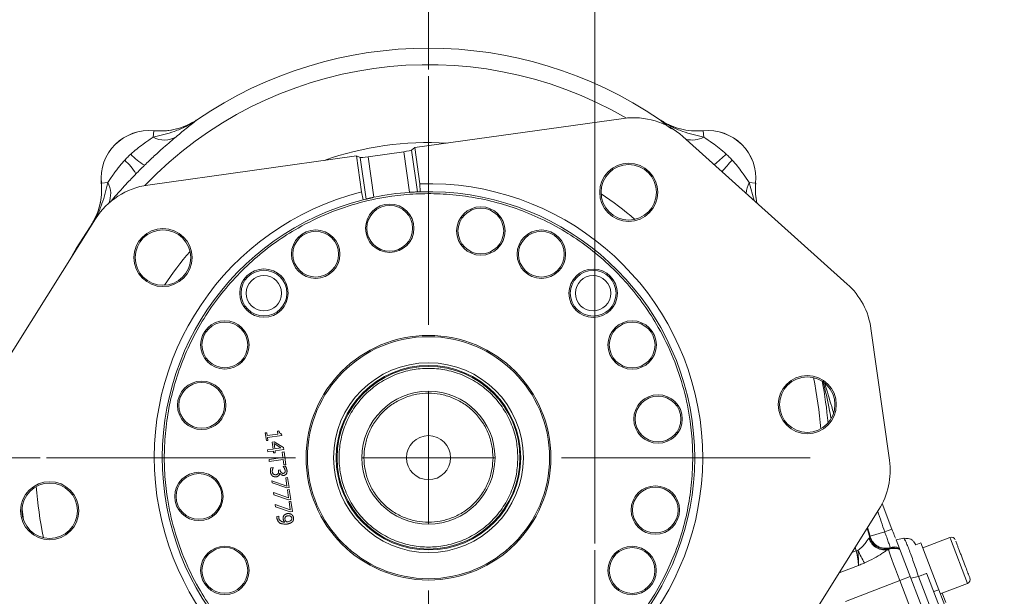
# Model space of a CAD drawing. Header units: inches. Extents: x 0.3 to 33.9, y 0.2 to 21.6.
# Tile 4 of 28: x 4 to 11.4, y 9.4 to 13.7. Entities that reach past the tile are written whole.
import ezdxf

# ---------------------------------------------------------------- set-up
doc = ezdxf.new("R2010")
doc.units = ezdxf.units.IN
doc.header["$MEASUREMENT"] = 0
doc.layers.add('SLD-0', color=7, linetype='Continuous', lineweight=15)
doc.styles.add('SLDTEXTSTYLE0', font='TXT', dxfattribs={"width": 0.75})
doc.dimstyles.new('SLDDIMSTYLE0', dxfattribs={"dimtxt": 0.25, "dimasz": 0.13, "dimexe": 0, "dimexo": 0.0625, "dimgap": 0.0625, "dimtad": 0, "dimtih": 1, "dimtoh": 1, "dimrnd": 1e-09, "dimzin": 12, "dimdsep": 46, "dimtxsty": 'SLDTEXTSTYLE0', "dimsah": 1, "dimcen": 0.09, "dimadec": 0, "dimazin": 3, "dimtfac": 1, "dimtofl": 0, "dimtmove": 0, "dimatfit": 3, "dimfxl": 1, "dimfrac": 2, "dimtolj": 1, "dimtzin": 12, "dimarcsym": 0})
doc.dimstyles.new('SLDDIMSTYLE1', dxfattribs={"dimtxt": 0.25, "dimasz": 0.13, "dimexe": 0, "dimexo": 0.0625, "dimgap": 0.0625, "dimtad": 0, "dimtih": 1, "dimtoh": 1, "dimrnd": 1e-09, "dimzin": 12, "dimdsep": 46, "dimtxsty": 'SLDTEXTSTYLE0', "dimsah": 1, "dimcen": 0.09, "dimadec": 0, "dimazin": 3, "dimtfac": 1, "dimtmove": 0, "dimatfit": 0, "dimfxl": 1, "dimfrac": 2, "dimtolj": 1, "dimtzin": 12, "dimarcsym": 0})

# ---------------------------------------------------------------- blocks, each defined once
blk = doc.blocks.new('_D')
at = {"layer": 'SLD-0'}
for p, q in [((3.6267, 10.5977), (3.6267, 15.7697)), ((7.097, 13.3717), (7.097, 15.7697)), ((3.6267, 15.6447), (4.7432, 15.6447)), ((4.8828, 15.6815), (4.832, 15.6815)), ((4.832, 15.6815), (4.832, 15.2846)), ((5.841, 15.6815), (5.8918, 15.6815)), ((5.8918, 15.6815), (5.8918, 15.2846)), ((7.097, 15.6447), (5.9806, 15.6447)), ((4.832, 15.2846), (4.8828, 15.2846)), ((5.8918, 15.2846), (5.841, 15.2846))]:
    blk.add_line(p, q, dxfattribs=at)
for points in [[(3.6267, 15.6447), (3.7567, 15.6247), (3.7567, 15.6647)], [(7.097, 15.6447), (6.967, 15.6647), (6.967, 15.6247)]]:
    blk.add_solid(points, dxfattribs=at)
at = {"layer": 'SLD-0', "char_height": 0.25, "attachment_point": 1, "style": 'SLDTEXTSTYLE0'}
for s, insert in [('3.47', (4.9371, 16.0545, 0.0039)), ('88.15', (4.9463, 15.6069, 0.0039))]:
    blk.add_mtext(s, dxfattribs=dict(at, insert=insert))
blk = doc.blocks.new('_D_2')
at = {"layer": 'SLD-0'}
for p, q in [((8.347, 9.807), (8.347, 15.7038)), ((11.7038, 8.1972), (11.7038, 15.7038)), ((8.347, 15.5788), (9.4067, 15.5788)), ((9.5463, 15.6156), (9.4956, 15.6156)), ((9.4956, 15.6156), (9.4956, 15.2188)), ((10.5045, 15.6156), (10.5553, 15.6156)), ((10.5553, 15.6156), (10.5553, 15.2188)), ((11.7038, 15.5788), (10.6441, 15.5788)), ((9.4956, 15.2188), (9.5463, 15.2188)), ((10.5553, 15.2188), (10.5045, 15.2188))]:
    blk.add_line(p, q, dxfattribs=at)
for points in [[(8.347, 15.5788), (8.477, 15.5588), (8.477, 15.5988)], [(11.7038, 15.5788), (11.5738, 15.5988), (11.5738, 15.5588)]]:
    blk.add_solid(points, dxfattribs=at)
at = {"layer": 'SLD-0', "char_height": 0.25, "attachment_point": 1, "style": 'SLDTEXTSTYLE0'}
for s, insert in [('3.36', (9.6006, 15.9887, -2.3339)), ('85.26', (9.6098, 15.541, -2.3339))]:
    blk.add_mtext(s, dxfattribs=dict(at, insert=insert))
blk = doc.blocks.new('_D_3')
at = {"layer": 'SLD-0'}
for p, q in [((7.097, 13.3717), (7.097, 15.7038)), ((8.347, 9.807), (8.347, 15.7038)), ((7.097, 15.5788), (6.847, 15.5788)), ((7.2429, 15.6156), (7.1921, 15.6156)), ((7.1921, 15.6156), (7.1921, 15.2188)), ((8.2011, 15.6156), (8.2519, 15.6156)), ((8.2519, 15.6156), (8.2519, 15.2188)), ((8.347, 15.5788), (8.597, 15.5788)), ((7.1921, 15.2188), (7.2429, 15.2188)), ((8.2519, 15.2188), (8.2011, 15.2188))]:
    blk.add_line(p, q, dxfattribs=at)
for points in [[(7.097, 15.5788), (6.967, 15.5988), (6.967, 15.5588)], [(8.347, 15.5788), (8.477, 15.5588), (8.477, 15.5988)]]:
    blk.add_solid(points, dxfattribs=at)
at = {"layer": 'SLD-0', "char_height": 0.25, "attachment_point": 1, "style": 'SLDTEXTSTYLE0'}
for s, insert in [('1.25', (7.2972, 15.9887, -2.3339)), ('31.75', (7.3064, 15.541, -2.3339))]:
    blk.add_mtext(s, dxfattribs=dict(at, insert=insert))
blk = doc.blocks.new('_D_4')
at = {"layer": 'SLD-0'}
for p, q in [((4.1769, 10.4516), (1.9356, 10.4516)), ((2.0606, 10.4516), (2.0606, 9.1976)), ((1.5815, 8.8236), (1.5307, 8.8236)), ((1.5307, 8.8236), (1.5307, 8.4267)), ((2.5397, 8.8236), (2.5905, 8.8236)), ((2.5905, 8.8236), (2.5905, 8.4267)), ((1.5307, 8.4267), (1.5815, 8.4267)), ((2.0606, 7.122), (2.0606, 8.3759)), ((2.5905, 8.4267), (2.5397, 8.4267)), ((5.662, 7.122), (1.9356, 7.122))]:
    blk.add_line(p, q, dxfattribs=at)
for points in [[(2.0606, 10.4516), (2.0406, 10.3216), (2.0806, 10.3216)], [(2.0606, 7.122), (2.0806, 7.252), (2.0406, 7.252)]]:
    blk.add_solid(points, dxfattribs=at)
at = {"layer": 'SLD-0', "char_height": 0.25, "attachment_point": 1, "style": 'SLDTEXTSTYLE0'}
for s, insert in [('3.33', (1.6357, 9.1966, -2.3339)), ('84.57', (1.6449, 8.749, -2.3339))]:
    blk.add_mtext(s, dxfattribs=dict(at, insert=insert))
blk = doc.blocks.new('SW_CENTERMARKSYMBOL_0')
at = {"layer": 'SLD-0', "color": 0}
for p, q in [((0, 1), (0, 2.8701)), ((0, 0), (0, 0.5)), ((-1, 0), (-2.8701, 0)), ((0, 0), (-0.5, 0)), ((0, 0), (0, -0.5)), ((0, 0), (0.5, 0)), ((1, 0), (2.8701, 0)), ((0, -1), (0, -2.8701))]:
    blk.add_line(p, q, dxfattribs=at)
blk = doc.blocks.new('SW_CENTERMARKSYMBOL_1')
at = {"layer": 'SLD-0', "color": 0}
for p, q in [((0, 1), (0, 2.635)), ((0, 0), (0, 0.5)), ((-1, 0), (-2.635, 0)), ((0, 0), (-0.5, 0)), ((0, 0), (0, -0.5)), ((0, 0), (0.5, 0)), ((1, 0), (2.635, 0)), ((0, -1), (0, -2.635))]:
    blk.add_line(p, q, dxfattribs=at)

msp = doc.modelspace()

# ---------------------------------------------------------------- linework, layer by layer
at = {"color": 7, "linetype": 'Continuous', "lineweight": 15}
for p, q in [((5.3609, 12.9956), (5.3521, 12.99)), ((5.3609, 12.9956), (5.361, 12.9953)), ((6.9938, 12.7836), (8.562, 13.0034)), ((8.8331, 12.9953), (8.8332, 12.9956)), ((5.0268, 12.862), (5.0315, 12.9107)), ((5.0315, 12.9107), (5.0315, 12.911)), ((9.1626, 12.911), (9.1625, 12.9107)), ((9.1672, 12.862), (9.1625, 12.9107)), ((9.0087, 12.8671), (10.2446, 11.7579)), ((6.6434, 12.7154), (6.9108, 12.7529)), ((6.9108, 12.7529), (6.9536, 12.4475)), ((6.9696, 12.764), (6.9938, 12.7836)), ((7.0135, 12.4509), (6.9696, 12.764)), ((6.9938, 12.7836), (7.032, 12.5116)), ((4.987, 12.5023), (6.5551, 12.7221)), ((6.5933, 12.4501), (6.5551, 12.7221)), ((6.5551, 12.7221), (6.5838, 12.7099)), ((6.5838, 12.7099), (6.6277, 12.3968)), ((6.6862, 12.41), (6.6434, 12.7154)), ((4.6377, 12.5171), (4.638, 12.5171)), ((4.6866, 12.5218), (4.638, 12.5171)), ((7.032, 12.5116), (7.0351, 12.4516)), ((9.5074, 12.5218), (9.5561, 12.5171)), ((9.5561, 12.5171), (9.5564, 12.5171)), ((6.6068, 12.3916), (6.5933, 12.4501)), ((3.7116, 10.8422), (4.5949, 12.2485)), ((4.5533, 12.1877), (4.553, 12.1878)), ((10.4231, 11.4227), (10.5619, 10.4323)), ((5.8823, 10.6398), (5.8702, 10.6381)), ((5.8702, 10.6381), (5.8783, 10.5801)), ((5.8854, 10.6182), (5.8823, 10.6398)), ((5.965, 10.6294), (5.8854, 10.6182)), ((5.8875, 10.6029), (5.9946, 10.6179)), ((5.8905, 10.5818), (5.8875, 10.6029)), ((5.9729, 10.6525), (5.962, 10.651)), ((5.962, 10.651), (5.965, 10.6294)), ((5.9946, 10.6179), (5.9929, 10.6303)), ((5.8783, 10.5801), (5.8905, 10.5818)), ((5.9288, 10.517), (5.888, 10.5113)), ((5.888, 10.5113), (5.8901, 10.496)), ((5.9382, 10.5718), (5.9214, 10.5695)), ((5.9214, 10.5695), (5.9288, 10.517)), ((5.936, 10.5588), (5.988, 10.5253)), ((5.9416, 10.5188), (5.936, 10.5588)), ((6.0069, 10.5272), (5.9382, 10.5718)), ((5.988, 10.5253), (5.9416, 10.5188)), ((5.9438, 10.5035), (6.009, 10.5126)), ((6.009, 10.5126), (6.0069, 10.5272)), ((5.8901, 10.496), (5.931, 10.5017)), ((6.003, 10.4527), (5.8982, 10.438)), ((5.8982, 10.438), (5.9005, 10.4222)), ((5.9005, 10.4222), (6.0052, 10.4369)), ((5.931, 10.5017), (5.9329, 10.4875)), ((5.9329, 10.4875), (5.9457, 10.4893)), ((5.9457, 10.4893), (5.9438, 10.5035)), ((6.0115, 10.4945), (5.9974, 10.4925)), ((5.9974, 10.4925), (6.003, 10.4527)), ((6.0052, 10.4369), (6.0108, 10.397)), ((6.0249, 10.399), (6.0115, 10.4945)), ((5.9288, 10.3776), (5.9119, 10.3753)), ((5.929, 10.3765), (5.9288, 10.3776)), ((6.0216, 10.3873), (6.0048, 10.385)), ((6.0048, 10.385), (6.0049, 10.384)), ((6.0108, 10.397), (6.0249, 10.399)), ((5.9816, 10.3603), (5.9684, 10.3585)), ((5.9684, 10.3585), (5.9694, 10.3517)), ((5.9788, 10.3358), (5.9799, 10.3359)), ((5.9823, 10.355), (5.9816, 10.3603)), ((6.0385, 10.3019), (6.0245, 10.2999)), ((6.0245, 10.2999), (6.0331, 10.2386)), ((6.0491, 10.2265), (6.0385, 10.3019)), ((6.0331, 10.2386), (5.9206, 10.2782)), ((5.9206, 10.2782), (5.923, 10.2613)), ((5.923, 10.2613), (6.0312, 10.224)), ((6.0312, 10.224), (6.0491, 10.2265)), ((6.0456, 10.1494), (5.9331, 10.189)), ((5.9331, 10.189), (5.9355, 10.1721)), ((5.9355, 10.1721), (6.0437, 10.1348)), ((6.051, 10.2127), (6.037, 10.2108)), ((6.037, 10.2108), (6.0456, 10.1494)), ((6.0616, 10.1373), (6.051, 10.2127)), ((6.0581, 10.0602), (5.9456, 10.0999)), ((5.9456, 10.0999), (5.948, 10.0829)), ((5.948, 10.0829), (6.0562, 10.0456)), ((6.0437, 10.1348), (6.0616, 10.1373)), ((6.0635, 10.1235), (6.0495, 10.1216)), ((6.0495, 10.1216), (6.0581, 10.0602)), ((6.0741, 10.0481), (6.0635, 10.1235)), ((10.5072, 10.1064), (10.5809, 9.9145)), ((4.0416, 10.0631), (4.0526, 9.9851)), ((5.9729, 10.012), (5.9576, 10.0098)), ((5.973, 10.0112), (5.9729, 10.012)), ((6.0562, 10.0456), (6.0741, 10.0481)), ((10.4825, 10.061), (9.5991, 8.6547)), ((10.4142, 9.8508), (10.4173, 9.857)), ((10.4161, 9.8619), (10.5262, 9.8935)), ((10.4173, 9.857), (10.4161, 9.8619)), ((10.6115, 9.8348), (10.6702, 9.8462)), ((10.6702, 9.8462), (10.6765, 9.8357)), ((11.0153, 9.8516), (10.8118, 9.7735)), ((10.7223, 9.5461), (10.6115, 9.8348)), ((10.7461, 9.8197), (10.7601, 9.7964)), ((10.7974, 9.8108), (10.7601, 9.7965)), ((10.7974, 9.8108), (10.9325, 9.4589)), ((10.3252, 9.755), (10.3128, 9.7514)), ((10.5545, 9.7615), (10.5579, 9.7638)), ((10.5579, 9.7638), (10.564, 9.769)), ((10.6399, 9.5276), (10.7179, 9.5575)), ((10.7223, 9.5461), (10.781, 9.5575)), ((10.781, 9.5575), (11.3145, 8.1676)), ((10.8439, 9.5781), (11.3751, 8.1944)), ((10.6399, 9.5276), (10.2325, 9.3712)), ((11.1836, 8.1112), (10.6399, 9.5276)), ((10.7223, 9.5461), (11.2633, 8.1368)), ((10.9444, 9.4281), (11.1479, 9.5062)), ((10.9325, 9.4589), (10.8952, 9.4445)), ((10.9325, 9.4589), (10.9987, 9.2865)), ((10.9584, 9.4335), (10.986, 9.3614))]:
    msp.add_line(p, q, dxfattribs=at)
at = {"color": 8, "linetype": 'Continuous', "lineweight": 15}
for p, q in [((9.5074, 12.5218), (9.5448, 12.386)), ((10.3942, 9.9205), (10.4142, 9.8508)), ((10.4161, 9.8619), (10.3977, 9.926)), ((11.0197, 9.8402), (11.0153, 9.8516)), ((10.3128, 9.7514), (10.305, 9.7785)), ((11.1479, 9.5062), (11.0197, 9.8402)), ((10.2802, 9.7389), (10.3128, 9.7514)), ((10.3298, 9.6415), (10.1837, 9.5854))]:
    msp.add_line(p, q, dxfattribs=at)
at = {"color": 7, "linetype": 'Continuous', "lineweight": 15, "flags": 128}
msp.add_lwpolyline([(4.553, 12.1878), (4.4487, 12.024), (4.3961, 11.9319)], dxfattribs=at)
at = {"color": 7, "linetype": 'Continuous', "lineweight": 15}
for centre, radius in [((8.6023, 12.4476), 0.2185), ((8.6023, 12.4476), 0.2085), ((6.8057, 12.1772), 0.182), ((6.8057, 12.1772), 0.172), ((7.4907, 12.1567), 0.182), ((7.4907, 12.1567), 0.172), ((5.101, 11.9569), 0.2185), ((5.101, 11.9569), 0.2085), ((6.2493, 11.9826), 0.182), ((6.2493, 11.9826), 0.172), ((7.9455, 11.9822), 0.182), ((7.9455, 11.9822), 0.172), ((5.8602, 11.6897), 0.182), ((5.8602, 11.6897), 0.172), ((8.3351, 11.6884), 0.182), ((8.3351, 11.6884), 0.172), ((5.86, 11.6886), 0.133), ((8.334, 11.6886), 0.133), ((5.5664, 11.3), 0.182), ((5.5664, 11.3), 0.172), ((8.628, 11.2993), 0.182), ((8.628, 11.2993), 0.172), ((7.097, 10.4516), 0.92), ((7.097, 10.4516), 0.91), ((7.097, 10.4516), 0.7138), ((7.097, 10.4516), 0.6938), ((7.097, 10.4516), 0.687), ((9.9442, 10.8507), 0.2185), ((9.9442, 10.8507), 0.2085), ((5.3919, 10.8453), 0.182), ((5.3919, 10.8453), 0.172), ((7.097, 10.4516), 0.5), ((8.8226, 10.7429), 0.182), ((8.8226, 10.7429), 0.172), ((7.097, 10.4516), 0.166), ((5.3714, 10.1603), 0.182), ((5.3714, 10.1603), 0.172), ((4.2499, 10.0525), 0.2185), ((4.2499, 10.0525), 0.2085), ((8.8022, 10.0579), 0.182), ((8.8022, 10.0579), 0.172), ((5.566, 9.6039), 0.182), ((5.566, 9.6039), 0.172), ((8.6276, 9.6032), 0.182), ((8.6276, 9.6032), 0.172)]:
    msp.add_circle(centre, radius, dxfattribs=at)
for centre, radius, start, end in [((7.097, 10.4516), 3.08, 55.68866, 124.31134), ((8.6389, 12.455), 0.5537, 48.09335, 97.97855), ((4.997, 12.5516), 0.361, 84.52223, 185.47777), ((4.997, 12.5516), 0.3607, 84.51489, 185.48511), ((9.197, 12.5516), 0.3607, 354.51489, 95.48511), ((9.197, 12.5516), 0.361, 354.52223, 95.47777), ((5.1106, 13.0124), 0.1722, 240.90304, 301.45399), ((5.181, 13.0222), 0.4311, 221.74768, 239.50064), ((4.5264, 12.3677), 0.4311, 30.49936, 48.25232), ((7.097, 10.4516), 2.061, 284.14805, 91.80905), ((5.0638, 11.9539), 0.5537, 97.97855, 147.86376), ((7.097, 10.4516), 2.061, 104.14805, 271.80905), ((7.097, 10.4516), 2.001, 94.1095, 101.8476), ((7.097, 10.4516), 2.001, 91.77452, 92.39212), ((7.097, 10.4516), 2.001, 284.18258, 91.77452), ((7.097, 10.4516), 2.001, 104.18258, 271.77452), ((7.097, 10.4516), 2.001, 103.56499, 104.18258), ((9.8748, 11.3458), 0.5537, 7.97855, 48.09335), ((10.0136, 10.3555), 0.5537, 327.86376, 7.97855), ((10.5238, 9.8781), 0.1193, 195.79861, 286.60861), ((10.5296, 9.8841), 0.1201, 196.09232, 286.64541), ((10.5327, 9.8903), 0.1201, 196.09234, 286.5435), ((1.1178, 34.3859), 26.2373, 291.01358, 291.14151), ((11.0268, 9.8218), 0.032, 21, 111), ((10.5973, 9.6503), 0.1201, 69.6509, 109.14293), ((10.5984, 9.654), 0.1201, 71.13229, 106.65746), ((10.6011, 9.6601), 0.1201, 73.97663, 106.55614), ((10.9589, 10.0263), 0.6893, 203.17767, 212.0691), ((10.5973, 9.6489), 0.1205, 69.48445, 110.81861), ((11.1364, 9.5361), 0.032, 291, 21)]:
    msp.add_arc(centre, radius, start, end, dxfattribs=at)
at = {"color": 8, "linetype": 'Continuous', "lineweight": 15}
for centre, radius, start, end in [((7.097, 10.4516), 2.9561, 59.78436, 136.17274), ((7.097, 10.4516), 2.3701, 86.62248, 109.33463), ((9.0793, 13.0347), 0.1939, 255.63169, 296.98325), ((8.7137, 13.358), 0.8796, 307.06266, 314.91697), ((10.0533, 12.0225), 0.9472, 135.25627, 142.28162), ((4.5294, 12.4365), 0.1789, 336.71852, 28.48836), ((9.7093, 12.4257), 0.2235, 154.54775, 176.68319), ((7.097, 10.4516), 2.3701, 49.13881, 56.81829), ((7.097, 10.4516), 2.3701, 139.13881, 146.81829), ((7.097, 10.4516), 2.9561, 4.20258, 11.75452), ((7.097, 10.4516), 3.0147, 4.96553, 10.99158), ((7.097, 10.4516), 2.9561, 184.20258, 191.75452)]:
    msp.add_arc(centre, radius, start, end, dxfattribs=at)
at = {"color": 7, "linetype": 'Continuous', "lineweight": 15}
for centre, major_axis, ratio, start_param, end_param in [((6.9104, 12.756), (0.0594, 0.0083), 0.052408, 4.712389, 6.195919), ((6.643, 12.7185), (0.0594, 0.0083), 0.052408, 3.228859, 4.712389), ((10.3, 9.7961), (0.1142, 0.0552), 0.066735, 5.948058, 6.236783), ((10.3981, 9.6204), (1.6238, 3.4426), 0.022792, 4.766336, 4.768116), ((10.3046, 9.7483), (-0.0243, 0.1246), 0.068016, 3.669468, 4.724347), ((10.6441, 9.5292), (-0.0896, 0.2334), 0.018159, 0.088281, 1.570796)]:
    msp.add_ellipse(centre, major_axis=major_axis, ratio=ratio, start_param=start_param, end_param=end_param, dxfattribs=at)
at = {"color": 8, "linetype": 'Continuous', "lineweight": 15}
msp.add_ellipse((10.5915, 9.6851), major_axis=(-0.8719, 2.6055), ratio=0.001529, start_param=4.791942, end_param=4.85168, dxfattribs=at)
at = {"color": 7, "linetype": 'Continuous', "lineweight": 15}
for points, knots in [([(5.0268, 12.862), (5.0804, 12.8747), (5.1648, 12.8946), (5.2763, 12.9421), (5.333, 12.9758), (5.3607, 12.9952), (5.361, 12.9953)], [0, 0, 0, 0, 0.458943, 0.721865, 0.99767, 1, 1, 1, 1]), ([(5.0315, 12.9107), (5.06, 12.9093), (5.1179, 12.9066), (5.2034, 12.9217), (5.2864, 12.9498), (5.3359, 12.98), (5.361, 12.9953)], [0, 0, 0, 0, 0.246206, 0.499999, 0.746205, 1, 1, 1, 1]), ([(5.333, 12.9786), (5.3108, 12.9665), (5.2635, 12.9407), (5.1873, 12.9186), (5.1083, 12.907), (5.0573, 12.9096), (5.0315, 12.911)], [0, 0, 0, 0, 0.241066, 0.513053, 0.753661, 1, 1, 1, 1]), ([(5.361, 12.9953), (5.3608, 12.9952), (5.3483, 12.9856), (5.3232, 12.9661), (5.2728, 12.926), (5.2292, 12.8896), (5.2004, 12.8656)], [0, 0, 0, 0, 0.002547, 0.254971, 0.506602, 1, 1, 1, 1]), ([(8.8331, 12.9953), (8.8333, 12.9952), (8.861, 12.9758), (8.9177, 12.9421), (9.0293, 12.8946), (9.1136, 12.8747), (9.1672, 12.862)], [0, 0, 0, 0, 0.00233, 0.278135, 0.541057, 1, 1, 1, 1]), ([(8.8331, 12.9953), (8.8345, 12.9944), (8.8587, 12.9779), (8.9096, 12.9498), (8.9897, 12.9219), (9.0753, 12.9067), (9.1332, 12.9093), (9.1625, 12.9107)], [0, 0, 0, 0, 0.014322, 0.253699, 0.500028, 0.74622, 1, 1, 1, 1]), ([(8.8332, 12.9956), (8.8575, 12.9807), (8.9069, 12.9505), (8.9891, 12.9225), (9.0753, 12.907), (9.1332, 12.9096), (9.1626, 12.911)], [0, 0, 0, 0, 0.246215, 0.500001, 0.746214, 1, 1, 1, 1]), ([(4.8593, 12.7351), (4.8627, 12.7382), (4.881, 12.7548), (4.9159, 12.7832), (4.9591, 12.815), (4.9971, 12.8416), (5.0168, 12.8551), (5.0268, 12.862)], [0, 0, 0, 0, 0.06151, 0.327969, 0.600279, 0.797253, 1, 1, 1, 1]), ([(5.2004, 12.8656), (5.1862, 12.8535), (5.1573, 12.829), (5.1016, 12.7805), (5.0356, 12.7212), (4.9869, 12.6745), (4.9622, 12.6507)], [0, 0, 0, 0, 0.21336, 0.43352, 0.711269, 1, 1, 1, 1]), ([(9.1672, 12.862), (9.1878, 12.8478), (9.2237, 12.8231), (9.2835, 12.7797), (9.3175, 12.7501), (9.3347, 12.7351)], [0, 0, 0, 0, 0.398876, 0.694912, 1, 1, 1, 1]), ([(4.8135, 12.6893), (4.8172, 12.6933), (4.8245, 12.7012), (4.8359, 12.7128), (4.8474, 12.7241), (4.8553, 12.7315), (4.8593, 12.7351)], [0, 0, 0, 0, 0.249854, 0.5, 0.749854, 1, 1, 1, 1]), ([(4.6866, 12.5218), (4.6933, 12.5315), (4.7068, 12.5512), (4.7285, 12.5821), (4.7494, 12.6111), (4.7694, 12.6373), (4.7906, 12.6637), (4.8058, 12.6807), (4.8135, 12.6893)], [0, 0, 0, 0, 0.1965531, 0.3995773, 0.546778, 0.6953207, 0.8472047, 1, 1, 1, 1]), ([(9.3806, 12.6893), (9.3837, 12.6859), (9.4002, 12.6676), (9.4286, 12.6329), (9.4695, 12.5771), (9.4933, 12.5424), (9.5074, 12.5218)], [0, 0, 0, 0, 0.0616032, 0.3284686, 0.6011933, 1, 1, 1, 1]), ([(4.6377, 12.5171), (4.6383, 12.5087), (4.6412, 12.4727), (4.6385, 12.4078), (4.6216, 12.3279), (4.5934, 12.2532), (4.5666, 12.2097), (4.553, 12.1878)], [0, 0, 0, 0, 0.073245, 0.312639, 0.558976, 0.776893, 1, 1, 1, 1]), ([(4.5533, 12.1877), (4.5535, 12.1879), (4.5729, 12.2156), (4.6065, 12.2723), (4.654, 12.3838), (4.674, 12.4682), (4.6866, 12.5218)], [0, 0, 0, 0, 0.00233, 0.278135, 0.541057, 1, 1, 1, 1]), ([(4.5533, 12.1877), (4.5551, 12.1904), (4.5724, 12.2161), (4.6008, 12.2687), (4.6277, 12.3484), (4.6419, 12.4324), (4.6393, 12.4886), (4.638, 12.5171)], [0, 0, 0, 0, 0.028662, 0.26802, 0.51433, 0.753688, 1, 1, 1, 1]), ([(9.5564, 12.5171), (9.5547, 12.4886), (9.5518, 12.438), (9.5619, 12.3883), (9.5663, 12.3667)], [0, 0, 0, 0, 0.563944, 1, 1, 1, 1]), ([(7.3727, 8.4848), (7.3125, 8.478), (7.1921, 8.4643), (7.0064, 8.4649), (6.818, 8.482), (6.626, 8.519), (6.4359, 8.5752), (6.2488, 8.6521), (6.0691, 8.7481), (5.8991, 8.8632), (5.7418, 8.9949), (5.6, 9.1413), (5.4747, 9.3001), (5.3569, 9.4854), (5.2537, 9.698), (5.1741, 9.935), (5.1294, 10.1555), (5.1105, 10.3566), (5.1102, 10.5422), (5.1275, 10.7306), (5.1644, 10.9226), (5.2206, 11.1127), (5.2975, 11.2998), (5.3936, 11.4796), (5.5086, 11.6495), (5.6404, 11.8068), (5.7867, 11.9486), (5.9456, 12.0739), (6.1309, 12.1918), (6.3434, 12.2949), (6.5804, 12.3745), (6.8009, 12.4192), (7.0021, 12.4381), (7.1876, 12.4385), (7.376, 12.4211), (7.568, 12.3843), (7.7581, 12.328), (7.9453, 12.2511), (8.125, 12.155), (8.2949, 12.04), (8.4522, 11.9083), (8.594, 11.7619), (8.7194, 11.6031), (8.8372, 11.4178), (8.9403, 11.2052), (9.0199, 10.9682), (9.0647, 10.7477), (9.0836, 10.5466), (9.0839, 10.361), (9.0665, 10.1726), (9.0297, 9.9806), (8.9734, 9.7905), (8.8966, 9.6033), (8.8005, 9.4236), (8.6855, 9.2537), (8.5537, 9.0964), (8.4073, 8.9546), (8.2485, 8.8293), (8.0632, 8.7114), (7.8506, 8.6087), (7.6138, 8.5273), (7.4522, 8.4988), (7.3727, 8.4848)], [0, 0, 0, 0, 0.014563, 0.029126, 0.044563, 0.060001, 0.076081, 0.092163, 0.108585, 0.125009, 0.141431, 0.157855, 0.173935, 0.190016, 0.210585, 0.230593, 0.25, 0.264562, 0.279126, 0.294563, 0.310001, 0.326081, 0.342163, 0.358585, 0.375009, 0.391431, 0.407855, 0.423935, 0.440016, 0.460585, 0.480593, 0.5, 0.514562, 0.529126, 0.544563, 0.560001, 0.576081, 0.592163, 0.608585, 0.625009, 0.641431, 0.657855, 0.673935, 0.690016, 0.710585, 0.730593, 0.75, 0.764562, 0.779126, 0.794563, 0.810001, 0.826081, 0.842163, 0.858585, 0.875009, 0.891431, 0.907855, 0.923935, 0.940016, 0.960585, 0.980594, 1, 1, 1, 1]), ([(6.9536, 12.4475), (6.9604, 12.4479), (6.9739, 12.4488), (6.992, 12.4499), (7.0056, 12.4505), (7.012, 12.4508), (7.0132, 12.4508), (7.0135, 12.4509)], [0, 0, 0, 0, 0.228082, 0.456161, 0.684232, 0.911668, 1, 1, 1, 1]), ([(6.6277, 12.3968), (6.6279, 12.3968), (6.6282, 12.3969), (6.6293, 12.3972), (6.6307, 12.3975), (6.6326, 12.3979), (6.6348, 12.3985), (6.6373, 12.3991), (6.6403, 12.3998), (6.6435, 12.4005), (6.647, 12.4013), (6.6508, 12.4022), (6.6549, 12.4032), (6.6593, 12.4041), (6.6638, 12.4051), (6.6684, 12.4061), (6.6732, 12.4072), (6.6792, 12.4085), (6.6835, 12.4094), (6.6862, 12.41)], [0, 0, 0, 0, 0.055612, 0.111611, 0.168831, 0.226473, 0.282084, 0.338081, 0.395288, 0.452913, 0.508684, 0.564841, 0.622209, 0.679996, 0.735973, 0.792339, 0.849927, 0.907937, 1, 1, 1, 1]), ([(7.769, 10.4516), (7.7668, 10.4926), (7.7624, 10.577), (7.725, 10.7023), (7.663, 10.8227), (7.5756, 10.9302), (7.4857, 11.0031), (7.4067, 11.0493), (7.3259, 11.0861), (7.2224, 11.1159), (7.097, 11.1274), (6.9716, 11.1159), (6.8464, 11.0798), (6.7259, 11.0174), (6.6185, 10.9302), (6.5455, 10.8403), (6.4993, 10.7612), (6.4625, 10.6805), (6.4328, 10.577), (6.4213, 10.4516), (6.4328, 10.3262), (6.4688, 10.2009), (6.5312, 10.0805), (6.6184, 9.973), (6.7083, 9.9), (6.7874, 9.8539), (6.8681, 9.8171), (6.9716, 9.7873), (7.097, 9.7758), (7.2224, 9.7873), (7.3477, 9.8233), (7.4681, 9.8857), (7.5756, 9.973), (7.6486, 10.0629), (7.6948, 10.1419), (7.7314, 10.2227), (7.7624, 10.3262), (7.7669, 10.4106), (7.769, 10.4516)], [0, 0, 0, 0, 0.029124, 0.059993, 0.092145, 0.124979, 0.157814, 0.173908, 0.190007, 0.220876, 0.25, 0.279124, 0.309993, 0.342145, 0.374979, 0.407814, 0.423908, 0.440007, 0.470876, 0.5, 0.529124, 0.559993, 0.592145, 0.624979, 0.657814, 0.673908, 0.690007, 0.720876, 0.75, 0.779124, 0.809993, 0.842145, 0.874979, 0.907814, 0.923908, 0.940007, 0.970876, 1, 1, 1, 1]), ([(7.582, 10.4516), (7.5805, 10.4812), (7.5772, 10.5421), (7.5502, 10.6325), (7.5055, 10.7194), (7.4424, 10.797), (7.3649, 10.86), (7.2779, 10.905), (7.1875, 10.931), (7.097, 10.9393), (7.0065, 10.931), (6.9161, 10.905), (6.8292, 10.86), (6.7516, 10.797), (6.6886, 10.7194), (6.6436, 10.6325), (6.6176, 10.5421), (6.6093, 10.4516), (6.6176, 10.3611), (6.6436, 10.2707), (6.6886, 10.1838), (6.7516, 10.1062), (6.8292, 10.0432), (6.9161, 9.9982), (7.0065, 9.9722), (7.097, 9.9639), (7.1875, 9.9722), (7.2779, 9.9982), (7.3649, 10.0432), (7.4424, 10.1062), (7.5055, 10.1838), (7.5502, 10.2707), (7.5772, 10.3611), (7.5805, 10.422), (7.582, 10.4516)], [0, 0, 0, 0, 0.029129, 0.060003, 0.09216, 0.125, 0.15784, 0.189997, 0.220871, 0.25, 0.279129, 0.310003, 0.34216, 0.375, 0.40784, 0.439997, 0.470871, 0.5, 0.529129, 0.560003, 0.59216, 0.625, 0.65784, 0.689997, 0.720871, 0.75, 0.779129, 0.810003, 0.84216, 0.875, 0.90784, 0.939997, 0.970871, 1, 1, 1, 1]), ([(5.9929, 10.6303), (5.9924, 10.6302), (5.9916, 10.6302), (5.9906, 10.6303), (5.9896, 10.6305), (5.9881, 10.6308), (5.9862, 10.6316), (5.9842, 10.6327), (5.9826, 10.6339), (5.9815, 10.6349), (5.9803, 10.636), (5.979, 10.6375), (5.9776, 10.6394), (5.9764, 10.6415), (5.9753, 10.6437), (5.9743, 10.6463), (5.9734, 10.6492), (5.973, 10.6514), (5.9729, 10.6525)], [0, 0, 0, 0, 0.046265, 0.069608, 0.092547, 0.141423, 0.21091, 0.281944, 0.352454, 0.388028, 0.422958, 0.497076, 0.57092, 0.644752, 0.718577, 0.79775, 0.89837, 1, 1, 1, 1]), ([(5.9119, 10.3753), (5.9117, 10.3744), (5.9113, 10.3731), (5.9109, 10.3714), (5.9106, 10.3696), (5.91, 10.3662), (5.9094, 10.3611), (5.909, 10.3558), (5.9088, 10.3515), (5.9088, 10.3483), (5.9088, 10.345), (5.9091, 10.3429), (5.9092, 10.3418)], [0, 0, 0, 0, 0.079533, 0.119473, 0.158974, 0.239924, 0.428344, 0.617223, 0.712554, 0.80789, 0.903236, 1, 1, 1, 1]), ([(5.9228, 10.3447), (5.9227, 10.3456), (5.9226, 10.3474), (5.9226, 10.3493), (5.9227, 10.3511), (5.9229, 10.353), (5.9234, 10.3566), (5.9242, 10.361), (5.9252, 10.3654), (5.9261, 10.3689), (5.9269, 10.3714), (5.9278, 10.374), (5.9286, 10.3757), (5.929, 10.3765)], [0, 0, 0, 0, 0.083695, 0.167254, 0.168314, 0.250779, 0.340472, 0.503671, 0.667355, 0.750125, 0.832898, 0.915684, 1, 1, 1, 1]), ([(6.0049, 10.384), (6.0054, 10.3834), (6.0066, 10.3821), (6.0081, 10.3803), (6.0095, 10.3785), (6.0108, 10.3767), (6.012, 10.375), (6.0128, 10.3738), (6.0132, 10.3732)], [0, 0, 0, 0, 0.184771, 0.369791, 0.527043, 0.684369, 0.842057, 1, 1, 1, 1]), ([(6.0132, 10.3732), (6.0136, 10.3724), (6.0144, 10.371), (6.0154, 10.3687), (6.0164, 10.3664), (6.0173, 10.364), (6.018, 10.362), (6.0185, 10.3604), (6.0189, 10.3588), (6.0192, 10.3575), (6.0193, 10.3567)], [0, 0, 0, 0, 0.141071, 0.282555, 0.42355, 0.56468, 0.709196, 0.781534, 0.853751, 1, 1, 1, 1]), ([(6.0333, 10.3573), (6.0331, 10.3584), (6.0328, 10.3599), (6.0323, 10.3619), (6.0317, 10.3639), (6.0308, 10.3669), (6.0294, 10.3708), (6.0279, 10.3747), (6.0264, 10.3782), (6.025, 10.3813), (6.0237, 10.3839), (6.0226, 10.3859), (6.0219, 10.3868), (6.0216, 10.3873)], [0, 0, 0, 0, 0.095879, 0.144037, 0.19166, 0.289366, 0.433003, 0.576826, 0.682168, 0.787515, 0.892875, 0.94635, 1, 1, 1, 1]), ([(5.9092, 10.3418), (5.9093, 10.3408), (5.9097, 10.3389), (5.9105, 10.336), (5.9116, 10.3332), (5.9128, 10.3303), (5.9142, 10.3274), (5.9158, 10.3245), (5.9174, 10.3219), (5.919, 10.3196), (5.9205, 10.3177), (5.9222, 10.3157), (5.9236, 10.3146), (5.9243, 10.3141)], [0, 0, 0, 0, 0.092672, 0.185274, 0.277849, 0.376482, 0.477738, 0.578993, 0.681325, 0.759935, 0.838558, 0.917212, 1, 1, 1, 1]), ([(5.932, 10.3276), (5.9317, 10.3279), (5.9312, 10.3282), (5.9307, 10.3287), (5.9301, 10.3293), (5.9291, 10.3305), (5.9278, 10.3323), (5.9265, 10.3347), (5.9253, 10.3371), (5.9244, 10.3392), (5.9238, 10.3409), (5.9234, 10.3421), (5.9231, 10.3432), (5.9229, 10.3441), (5.9228, 10.3447)], [0, 0, 0, 0, 0.058374, 0.087858, 0.116676, 0.177828, 0.317622, 0.458689, 0.592197, 0.726219, 0.816962, 0.862418, 0.907736, 1, 1, 1, 1]), ([(5.9243, 10.3141), (5.9249, 10.3136), (5.9262, 10.3128), (5.9282, 10.3118), (5.9304, 10.3109), (5.9329, 10.31), (5.9358, 10.3091), (5.939, 10.3083), (5.942, 10.3077), (5.9448, 10.3074), (5.9473, 10.3071), (5.9499, 10.3071), (5.9516, 10.3072), (5.9525, 10.3073)], [0, 0, 0, 0, 0.077776, 0.155448, 0.23309, 0.316861, 0.428015, 0.539162, 0.651648, 0.737858, 0.824079, 0.910321, 1, 1, 1, 1]), ([(5.9514, 10.3237), (5.9507, 10.3236), (5.9493, 10.3234), (5.9478, 10.3235), (5.9464, 10.3235), (5.9449, 10.3236), (5.9427, 10.3239), (5.9404, 10.3244), (5.9381, 10.325), (5.9358, 10.3257), (5.934, 10.3265), (5.9327, 10.3271), (5.9322, 10.3275), (5.932, 10.3276)], [0, 0, 0, 0, 0.105967, 0.211877, 0.212823, 0.317761, 0.430886, 0.549059, 0.667235, 0.785427, 0.909116, 0.954478, 1, 1, 1, 1]), ([(5.9676, 10.3332), (5.9674, 10.3328), (5.9669, 10.332), (5.9658, 10.3308), (5.9644, 10.3296), (5.9628, 10.3284), (5.9611, 10.3273), (5.9593, 10.3263), (5.9574, 10.3254), (5.9555, 10.3247), (5.9535, 10.324), (5.9521, 10.3238), (5.9514, 10.3237)], [0, 0, 0, 0, 0.072952, 0.147799, 0.251424, 0.354972, 0.458493, 0.569888, 0.675876, 0.781874, 0.887893, 1, 1, 1, 1]), ([(5.9525, 10.3073), (5.9532, 10.3075), (5.9547, 10.3077), (5.9561, 10.3081), (5.9575, 10.3086), (5.959, 10.3091), (5.9615, 10.3102), (5.9644, 10.3116), (5.9671, 10.3132), (5.9691, 10.3147), (5.9706, 10.3158), (5.9721, 10.3171), (5.9729, 10.3182), (5.9733, 10.3187)], [0, 0, 0, 0, 0.092428, 0.184807, 0.185589, 0.277162, 0.375373, 0.527446, 0.680494, 0.759282, 0.838082, 0.916915, 1, 1, 1, 1]), ([(5.9694, 10.3517), (5.9694, 10.351), (5.9696, 10.3498), (5.9696, 10.3483), (5.9697, 10.3468), (5.9697, 10.3447), (5.9695, 10.342), (5.9693, 10.3395), (5.969, 10.3376), (5.9686, 10.3361), (5.9683, 10.3346), (5.9678, 10.3337), (5.9676, 10.3332)], [0, 0, 0, 0, 0.120264, 0.180571, 0.240486, 0.362447, 0.519186, 0.676418, 0.756443, 0.836479, 0.916546, 1, 1, 1, 1]), ([(5.9733, 10.3187), (5.9736, 10.3192), (5.9743, 10.3203), (5.9748, 10.3214), (5.9753, 10.3225), (5.9758, 10.3237), (5.9766, 10.3257), (5.9773, 10.328), (5.9779, 10.3306), (5.9785, 10.3331), (5.9787, 10.3349), (5.9788, 10.3358)], [0, 0, 0, 0, 0.103332, 0.206514, 0.20782, 0.309654, 0.420775, 0.564561, 0.70867, 0.853991, 1, 1, 1, 1]), ([(5.9799, 10.3359), (5.9801, 10.3353), (5.9805, 10.3345), (5.9811, 10.3334), (5.9818, 10.3324), (5.9829, 10.3309), (5.9845, 10.3291), (5.9865, 10.3272), (5.9886, 10.3255), (5.9909, 10.3238), (5.9935, 10.3222), (5.9962, 10.3207), (5.999, 10.3195), (6.0016, 10.3185), (6.0037, 10.318), (6.005, 10.3178), (6.0063, 10.3176), (6.0079, 10.3175), (6.0091, 10.3176), (6.0096, 10.3177)], [0, 0, 0, 0, 0.050153, 0.075529, 0.100258, 0.15339, 0.226984, 0.300546, 0.374095, 0.452299, 0.536044, 0.619793, 0.703552, 0.791839, 0.846825, 0.874435, 0.901846, 0.958703, 1, 1, 1, 1]), ([(6.0057, 10.3336), (6.0052, 10.3336), (6.0045, 10.3335), (6.003, 10.3335), (6.0014, 10.3338), (5.9998, 10.3342), (5.9986, 10.3347), (5.9973, 10.3352), (5.9955, 10.3362), (5.9937, 10.3374), (5.9921, 10.3387), (5.9906, 10.3401), (5.9889, 10.3418), (5.9873, 10.3438), (5.9859, 10.3458), (5.9847, 10.3479), (5.9837, 10.3501), (5.9828, 10.3525), (5.9825, 10.3542), (5.9823, 10.355)], [0, 0, 0, 0, 0.041414, 0.06234, 0.126716, 0.183665, 0.212402, 0.240602, 0.300419, 0.389177, 0.433945, 0.477923, 0.571127, 0.640499, 0.709874, 0.779255, 0.853076, 0.926013, 1, 1, 1, 1]), ([(6.0177, 10.3417), (6.0175, 10.3413), (6.017, 10.3406), (6.016, 10.3394), (6.0149, 10.3384), (6.0139, 10.3375), (6.0128, 10.3367), (6.0115, 10.3359), (6.01, 10.3351), (6.0086, 10.3345), (6.0072, 10.3339), (6.0062, 10.3337), (6.0057, 10.3336)], [0, 0, 0, 0, 0.088139, 0.178391, 0.314424, 0.382941, 0.450391, 0.591852, 0.692021, 0.792207, 0.892433, 1, 1, 1, 1]), ([(6.0096, 10.3177), (6.0104, 10.3178), (6.0116, 10.318), (6.0131, 10.3185), (6.0147, 10.3191), (6.0168, 10.32), (6.0195, 10.3215), (6.0222, 10.3232), (6.0248, 10.3252), (6.0268, 10.3271), (6.0283, 10.3288), (6.0293, 10.33), (6.0298, 10.3309), (6.03, 10.3314)], [0, 0, 0, 0, 0.096051, 0.144575, 0.19201, 0.292982, 0.421047, 0.549091, 0.677143, 0.814995, 0.876119, 0.937262, 1, 1, 1, 1]), ([(6.0193, 10.3567), (6.0194, 10.3558), (6.0196, 10.3542), (6.0195, 10.3517), (6.0194, 10.3492), (6.0191, 10.347), (6.0188, 10.3453), (6.0186, 10.3442), (6.0183, 10.3431), (6.0179, 10.3422), (6.0177, 10.3417)], [0, 0, 0, 0, 0.161336, 0.323992, 0.490316, 0.65723, 0.770491, 0.827257, 0.883818, 1, 1, 1, 1]), ([(6.03, 10.3314), (6.0303, 10.3319), (6.0308, 10.3331), (6.0312, 10.3343), (6.0316, 10.3355), (6.0319, 10.3367), (6.0325, 10.3392), (6.033, 10.3424), (6.0335, 10.3461), (6.0336, 10.3493), (6.0337, 10.3517), (6.0336, 10.3542), (6.0334, 10.3561), (6.0333, 10.3573)], [0, 0, 0, 0, 0.071634, 0.143185, 0.14393, 0.214712, 0.29086, 0.433942, 0.577555, 0.717538, 0.787685, 0.85756, 1, 1, 1, 1]), ([(5.9576, 10.0098), (5.9575, 10.0093), (5.9574, 10.0084), (5.9573, 10.0073), (5.9573, 10.0061), (5.9573, 10.0046), (5.9573, 10.0026), (5.9574, 10.0004), (5.9576, 9.9983), (5.9577, 9.9968), (5.9578, 9.9961)], [0, 0, 0, 0, 0.123349, 0.185295, 0.246547, 0.372065, 0.528741, 0.685523, 0.842667, 1, 1, 1, 1]), ([(5.9578, 9.9961), (5.958, 9.995), (5.9584, 9.9927), (5.9594, 9.9893), (5.9607, 9.9859), (5.9624, 9.982), (5.9649, 9.9775), (5.968, 9.9726), (5.971, 9.9687), (5.9736, 9.9658), (5.9764, 9.963), (5.9793, 9.9605), (5.9816, 9.9591), (5.9824, 9.9586)], [0, 0, 0, 0, 0.076106, 0.152173, 0.22822, 0.309798, 0.435054, 0.560294, 0.685542, 0.752855, 0.820371, 0.939527, 1, 1, 1, 1]), ([(5.9719, 9.9959), (5.9718, 9.9966), (5.9717, 9.9975), (5.9717, 9.9989), (5.9717, 10.0002), (5.9717, 10.002), (5.9719, 10.0042), (5.9721, 10.0063), (5.9723, 10.0078), (5.9724, 10.0089), (5.9726, 10.0099), (5.9728, 10.0107), (5.973, 10.0112)], [0, 0, 0, 0, 0.1276785, 0.1918023, 0.2552378, 0.3853411, 0.5380054, 0.6908714, 0.7934832, 0.8448312, 0.8961202, 1, 1, 1, 1]), ([(6.0164, 9.9668), (6.0154, 9.9668), (6.0132, 9.9667), (6.01, 9.9669), (6.0068, 9.9673), (6.0032, 9.9681), (5.9994, 9.9692), (5.9953, 9.9708), (5.9914, 9.9728), (5.9878, 9.9749), (5.9848, 9.977), (5.9822, 9.9791), (5.9797, 9.9815), (5.9776, 9.9839), (5.9758, 9.9863), (5.9744, 9.9886), (5.9732, 9.991), (5.9723, 9.9935), (5.972, 9.9951), (5.9719, 9.9959)], [0, 0, 0, 0, 0.055743, 0.111475, 0.1672, 0.226889, 0.302293, 0.37769, 0.453083, 0.533973, 0.591984, 0.649999, 0.708021, 0.76918, 0.816801, 0.864436, 0.913715, 0.956542, 1, 1, 1, 1]), ([(6.0085, 10.0143), (6.0082, 10.0137), (6.0075, 10.0124), (6.007, 10.0111), (6.0066, 10.0098), (6.0062, 10.0084), (6.0055, 10.0057), (6.0049, 10.0024), (6.0045, 9.9989), (6.0044, 9.9962), (6.0044, 9.9944), (6.0044, 9.9926), (6.0046, 9.9913), (6.0047, 9.9904)], [0, 0, 0, 0, 0.0860997, 0.1721345, 0.1729586, 0.258143, 0.3499045, 0.5098386, 0.6706448, 0.7798471, 0.8345548, 0.8890788, 1, 1, 1, 1]), ([(6.037, 10.0315), (6.0361, 10.0313), (6.0343, 10.031), (6.0325, 10.0305), (6.0307, 10.0299), (6.0289, 10.0292), (6.0257, 10.0279), (6.0221, 10.0261), (6.0189, 10.0241), (6.0163, 10.0223), (6.0143, 10.0208), (6.0124, 10.0191), (6.0108, 10.0175), (6.0095, 10.0159), (6.0088, 10.0148), (6.0085, 10.0143)], [0, 0, 0, 0, 0.0820969, 0.1641527, 0.1648364, 0.2461891, 0.3334344, 0.4655507, 0.5985004, 0.6710413, 0.7435875, 0.8161442, 0.8910767, 0.9452785, 1, 1, 1, 1]), ([(6.0184, 9.9887), (6.0182, 9.9902), (6.018, 9.9931), (6.0184, 9.998), (6.0191, 10.0019), (6.0202, 10.004), (6.0204, 10.0044)], [0, 0, 0, 0, 0.27769, 0.554761, 0.916258, 1, 1, 1, 1]), ([(6.0204, 10.0044), (6.0214, 10.0056), (6.0244, 10.0093), (6.0312, 10.0132), (6.0372, 10.0147), (6.04, 10.0154)], [0, 0, 0, 0, 0.197906, 0.624819, 1, 1, 1, 1]), ([(6.0684, 10.0245), (6.0678, 10.0249), (6.0665, 10.0257), (6.0644, 10.0267), (6.0623, 10.0276), (6.0596, 10.0286), (6.0563, 10.0295), (6.0526, 10.0304), (6.0492, 10.031), (6.046, 10.0315), (6.043, 10.0317), (6.04, 10.0318), (6.038, 10.0316), (6.037, 10.0315)], [0, 0, 0, 0, 0.070325, 0.140551, 0.210748, 0.286398, 0.402469, 0.518527, 0.636091, 0.72619, 0.816298, 0.906427, 1, 1, 1, 1]), ([(6.04, 10.0154), (6.0431, 10.0154), (6.0501, 10.0156), (6.0593, 10.0116), (6.0659, 10.0064), (6.0693, 10.0017), (6.07, 9.9989), (6.0703, 9.9977)], [0, 0, 0, 0, 0.24786, 0.548054, 0.771857, 0.904791, 1, 1, 1, 1]), ([(6.0703, 9.9977), (6.0703, 9.9961), (6.0704, 9.993), (6.069, 9.9875), (6.067, 9.984), (6.0657, 9.9819)], [0, 0, 0, 0, 0.283515, 0.557786, 1, 1, 1, 1]), ([(6.0833, 9.9995), (6.0832, 10.0002), (6.0829, 10.0016), (6.0823, 10.0037), (6.0815, 10.0058), (6.0804, 10.0082), (6.0791, 10.0109), (6.0774, 10.0138), (6.0757, 10.0164), (6.074, 10.0188), (6.0725, 10.0207), (6.0707, 10.0226), (6.0693, 10.0238), (6.0684, 10.0245)], [0, 0, 0, 0, 0.07367, 0.147243, 0.220788, 0.299905, 0.413481, 0.527048, 0.642015, 0.730362, 0.818722, 0.885931, 1, 1, 1, 1]), ([(6.0763, 9.9716), (6.0768, 9.9722), (6.0774, 9.9731), (6.0781, 9.9743), (6.0788, 9.9757), (6.0799, 9.9779), (6.081, 9.9811), (6.0821, 9.9848), (6.0828, 9.9885), (6.0834, 9.992), (6.0836, 9.9951), (6.0835, 9.9976), (6.0834, 9.9988), (6.0833, 9.9995)], [0, 0, 0, 0, 0.075047, 0.11292, 0.149999, 0.228279, 0.364201, 0.500999, 0.623722, 0.746458, 0.869237, 0.934447, 1, 1, 1, 1]), ([(5.9824, 9.9586), (5.9845, 9.9577), (5.987, 9.9566), (5.9901, 9.9558), (5.9919, 9.9553), (5.9948, 9.9546), (5.999, 9.9538), (6.0056, 9.9528), (6.0122, 9.9522), (6.0189, 9.9519), (6.0239, 9.9518), (6.029, 9.9519), (6.0324, 9.9523), (6.0341, 9.9525)], [0, 0, 0, 0, 0.129129, 0.155568, 0.181898, 0.235163, 0.32918, 0.423363, 0.612942, 0.709245, 0.805552, 0.90187, 1, 1, 1, 1]), ([(6.0047, 9.9904), (6.0048, 9.9895), (6.0052, 9.9876), (6.0058, 9.9857), (6.0064, 9.9839), (6.0071, 9.9821), (6.0084, 9.9792), (6.01, 9.976), (6.0117, 9.9732), (6.0131, 9.9711), (6.014, 9.9697), (6.015, 9.9684), (6.0159, 9.9674), (6.0164, 9.9668)], [0, 0, 0, 0, 0.107673, 0.215202, 0.216522, 0.322691, 0.438615, 0.577476, 0.716792, 0.810826, 0.857912, 0.90488, 1, 1, 1, 1]), ([(6.0279, 9.9683), (6.0268, 9.9699), (6.024, 9.9737), (6.0207, 9.9806), (6.0191, 9.986), (6.0184, 9.9887)], [0, 0, 0, 0, 0.257247, 0.624769, 1, 1, 1, 1]), ([(6.0355, 9.9691), (6.0345, 9.969), (6.0327, 9.9687), (6.0302, 9.9685), (6.0287, 9.9684), (6.0279, 9.9683)], [0, 0, 0, 0, 0.394438, 0.697175, 1, 1, 1, 1]), ([(6.0341, 9.9525), (6.0356, 9.9527), (6.0377, 9.9531), (6.0406, 9.9537), (6.0434, 9.9544), (6.0469, 9.9555), (6.0504, 9.9566), (6.0531, 9.9577), (6.0558, 9.9587), (6.0594, 9.9603), (6.0638, 9.9624), (6.0675, 9.9645), (6.0704, 9.9664), (6.0725, 9.9679), (6.0745, 9.9696), (6.0757, 9.9709), (6.0763, 9.9716)], [0, 0, 0, 0, 0.092869, 0.139424, 0.185728, 0.279873, 0.37271, 0.419183, 0.46555, 0.559042, 0.667301, 0.775925, 0.831301, 0.886685, 0.942092, 1, 1, 1, 1]), ([(6.0657, 9.9819), (6.0646, 9.9809), (6.0593, 9.9761), (6.0487, 9.972), (6.0393, 9.9699), (6.0355, 9.9691)], [0, 0, 0, 0, 0.131463, 0.642575, 1, 1, 1, 1]), ([(10.3252, 9.755), (10.3369, 9.7641), (10.361, 9.7827), (10.3834, 9.8135), (10.397, 9.8324), (10.4047, 9.8418), (10.4075, 9.8443), (10.409, 9.8457)], [0, 0, 0, 0, 0.287489, 0.585556, 0.818707, 0.895758, 1, 1, 1, 1]), ([(10.5669, 9.7752), (10.5669, 9.7761), (10.5668, 9.7786), (10.5628, 9.792), (10.5553, 9.8144), (10.545, 9.8435), (10.534, 9.873), (10.5276, 9.8897), (10.5262, 9.8935)], [0, 0, 0, 0, 0.1436665, 0.3625582, 0.4995778, 0.7184856, 0.9373924, 1, 1, 1, 1]), ([(10.5809, 9.9145), (10.587, 9.8987), (10.5965, 9.8739), (10.6045, 9.853), (10.6074, 9.8455)], [0, 0, 0, 0, 0.637765, 1, 1, 1, 1]), ([(10.7462, 9.8198), (10.7413, 9.8246), (10.7314, 9.8344), (10.7132, 9.8424), (10.694, 9.8452), (10.6813, 9.8421), (10.675, 9.8406)], [0, 0, 0, 0, 0.24674, 0.496303, 0.747818, 1, 1, 1, 1]), ([(11.1662, 9.5478), (11.1662, 9.5477), (11.1669, 9.5459), (11.1651, 9.5506), (11.162, 9.5587), (11.1562, 9.5737), (11.1467, 9.5985), (11.1316, 9.638), (11.114, 9.6837), (11.0997, 9.7209), (11.089, 9.7489), (11.0792, 9.7743), (11.0683, 9.8029), (11.0634, 9.8155), (11.0603, 9.8237)], [0, 0, 0, 0, 0.003712, 0.076658, 0.151153, 0.225647, 0.298594, 0.434102, 0.56961, 0.642556, 0.717051, 0.791545, 0.864492, 1, 1, 1, 1]), ([(10.3298, 9.6415), (10.3298, 9.6416), (10.3299, 9.6419), (10.3301, 9.6445), (10.3303, 9.6502), (10.3304, 9.6667), (10.3288, 9.6969), (10.3261, 9.7314), (10.3253, 9.751), (10.3252, 9.755)], [0, 0, 0, 0, 0.004059, 0.014675, 0.106497, 0.221319, 0.565606, 0.911316, 1, 1, 1, 1]), ([(10.5545, 9.7615), (10.5532, 9.7608), (10.5461, 9.7569), (10.5302, 9.747), (10.4967, 9.7256), (10.4459, 9.6938), (10.3991, 9.6718), (10.3747, 9.6603)], [0, 0, 0, 0, 0.032936, 0.182594, 0.33832, 0.655699, 1, 1, 1, 1]), ([(10.3747, 9.6603), (10.373, 9.6595), (10.3648, 9.656), (10.3512, 9.6504), (10.3381, 9.6449), (10.3314, 9.6421), (10.33, 9.6416), (10.3298, 9.6415)], [0, 0, 0, 0, 0.113147, 0.55018, 0.907441, 0.987255, 1, 1, 1, 1])]:
    msp.add_open_spline(points, degree=3, knots=knots, dxfattribs=at)
at = {"color": 8, "linetype": 'Continuous', "lineweight": 15}
for points, knots in [([(8.9229, 12.924), (8.9185, 12.9277), (8.8996, 12.9434), (8.8711, 12.9658), (8.8458, 12.9856), (8.8332, 12.9952), (8.8331, 12.9953)], [0, 0, 0, 0, 0.132932, 0.563607, 0.99564, 1, 1, 1, 1]), ([(4.8979, 12.5865), (4.8934, 12.5818), (4.8679, 12.5556), (4.8219, 12.5068), (4.7676, 12.4464), (4.7283, 12.4014), (4.7107, 12.3807), (4.7054, 12.3744)], [0, 0, 0, 0, 0.06275, 0.351455, 0.648902, 0.893343, 1, 1, 1, 1]), ([(9.5561, 12.5171), (9.5545, 12.4894), (9.5515, 12.439), (9.5612, 12.3896), (9.5655, 12.3674)], [0, 0, 0, 0, 0.551134, 1, 1, 1, 1]), ([(4.5713, 12.2108), (4.5653, 12.2032), (4.5593, 12.1955), (4.5534, 12.1878), (4.5533, 12.1877)], [0, 0, 0, 0, 0.983642, 1, 1, 1, 1]), ([(10.1224, 10.7506), (10.1181, 10.7747), (10.102, 10.865), (10.0802, 10.9539), (10.0642, 11.0191)], [0, 0, 0, 0, 0.26662, 1, 1, 1, 1]), ([(10.0756, 11.0113), (10.093, 10.953), (10.1151, 10.8788), (10.1373, 10.8034), (10.1421, 10.7872)], [0, 0, 0, 0, 0.785038, 1, 1, 1, 1]), ([(10.6765, 9.8357), (10.678, 9.8337), (10.6812, 9.8294), (10.693, 9.8011), (10.7074, 9.7648), (10.7246, 9.7189), (10.749, 9.6514), (10.7684, 9.5944), (10.781, 9.5575)], [0, 0, 0, 0, 0.126702, 0.277032, 0.425145, 0.573262, 0.723588, 1, 1, 1, 1])]:
    msp.add_open_spline(points, degree=3, knots=knots, dxfattribs=at)
at = {"color": 7, "linetype": 'Continuous', "lineweight": 15}
for points in [[(9.3347, 12.7351), (9.3426, 12.7277), (9.3584, 12.713), (9.3732, 12.6972), (9.3806, 12.6893)], [(4.9622, 12.6507), (4.9513, 12.6401), (4.9297, 12.6189), (4.9085, 12.5973), (4.8979, 12.5865)], [(10.8427, 9.5812), (10.8418, 9.5809), (10.8401, 9.5802), (10.8263, 9.5749), (10.8062, 9.5672), (10.7894, 9.5607), (10.781, 9.5575)]]:
    msp.add_open_spline(points, degree=3, dxfattribs=at)

# ---------------------------------------------------------------- block references
at = {"layer": 'SLD-0'}
for name, p in [('SW_CENTERMARKSYMBOL_0', (7.097, 10.4516)), ('SW_CENTERMARKSYMBOL_1', (8.347, 7.122))]:
    msp.add_blockref(name, p, dxfattribs=at)

# ---------------------------------------------------------------- dimensions: what is measured, and where the dimension line sits
for base, p1, p2, dimstyle, picture, middle in [((7.097, 15.6447), (3.6267, 10.5477), (7.097, 13.3217), 'SLDDIMSTYLE0', '_D', (5.3619, 15.6447)), ((7.097, 15.5788), (8.347, 9.757), (7.097, 13.3217), 'SLDDIMSTYLE1', '_D_3', (7.722, 15.5788)), ((11.7038, 15.5788), (8.347, 9.757), (11.7038, 8.1472), 'SLDDIMSTYLE0', '_D_2', (10.0254, 15.5788))]:
    dim = msp.add_linear_dim(base=base, p1=p1, p2=p2, dimstyle=dimstyle, dxfattribs=at)
    dim.commit()
    dim.dimension.update_dxf_attribs({"geometry": picture, "text_midpoint": middle, "dimtype": 160})
dim = msp.add_linear_dim(base=(2.0606, 7.122), p1=(4.2269, 10.4516), p2=(5.712, 7.122), angle=90, dimstyle='SLDDIMSTYLE0', dxfattribs=at)
dim.commit()
dim.dimension.update_dxf_attribs({"geometry": '_D_4', "text_midpoint": (2.0606, 8.7868), "dimtype": 160})

doc.saveas('drawing.dxf')
